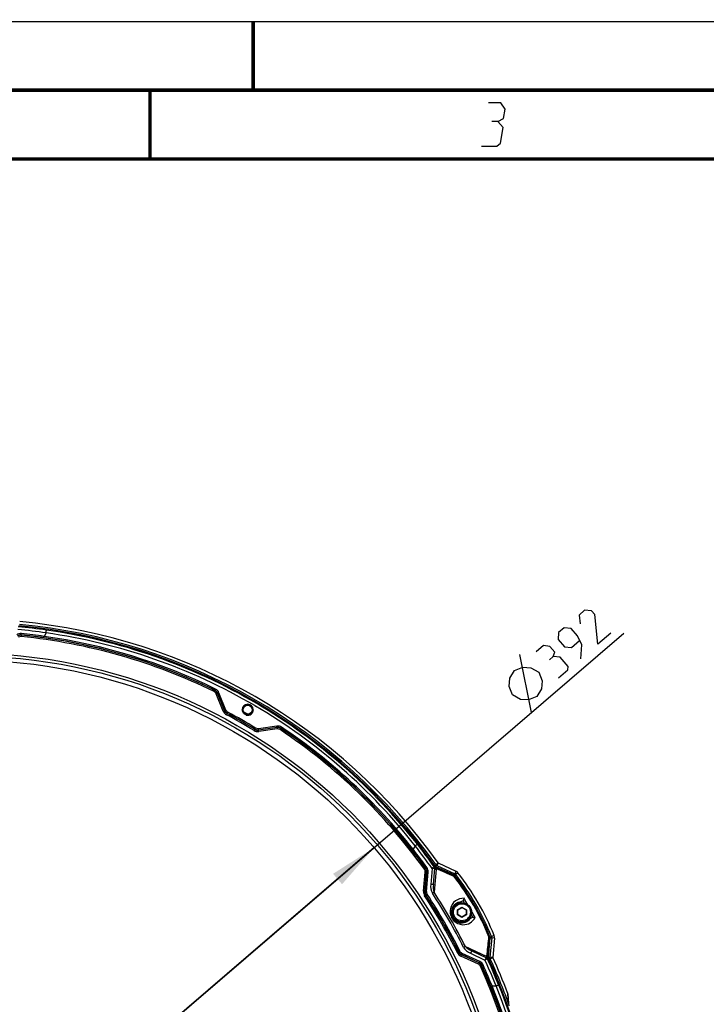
# Model space of a CAD drawing. Header units: millimetres. Extents: x 0 to 420, y 0 to 297.
# Tile 65 of 150: x 108 to 158, y 226 to 297. Entities that reach past the tile are written whole.
import ezdxf

# ---------------------------------------------------------------- set-up
doc = ezdxf.new("R2010")
doc.units = ezdxf.units.MM
doc.header["$LTSCALE"] = 23.1
doc.layers.get('0').update_dxf_attribs({"linetype": 'CONTINUOUS'})
doc.layers.add('DIM_PILOTEES', color=7, linetype='CONTINUOUS')
doc.layers.add('FASEN', color=7, linetype='CONTINUOUS')
doc.styles.get("Standard").update_dxf_attribs({"font": 'txt', "width": 0.7})
doc.styles.add('TEXTSTYLE_4', font='txt')
doc.dimstyles.new('DIMSTYLE_3', dxfattribs={"dimtxt": 2.5, "dimasz": 3.5, "dimexe": 2, "dimexo": 0, "dimtad": 1, "dimlfac": 5, "dimdsep": 46, "dimtxsty": 'Standard', "dimblk": '_FILLED', "dimblk1": '_FILLED', "dimblk2": '_FILLED', "dimcen": 0, "dimazin": 2, "dimtp": 0.5, "dimtm": 0.5, "dimtfac": 1, "dimtmove": 0, "dimatfit": 2, "dimldrblk": '_FILLED', "dimfxl": 0, "dimtolj": 1, "dimarcsym": 0})

# ---------------------------------------------------------------- blocks, each defined once
blk = doc.blocks.new('_FILLED')
at = {"color": 0, "linetype": 'ByBlock'}
blk.add_solid([(0, 0), (-1, 0.143), (-1, -0.143)], dxfattribs=at)
blk = doc.blocks.new('*D4')
at = {"layer": 'DIM_PILOTEES', "color": 2, "linetype": 'Continuous'}
for p, q in [((104.057, 211.353), (151.937, 252.502)), ((133.786, 236.903), (104.057, 211.353)), ((74.328, 185.803), (104.057, 211.353))]:
    blk.add_line(p, q, dxfattribs=at)
at = {"layer": 'DIM_PILOTEES', "color": 2, "linetype": 'Continuous', "xscale": 3.5, "yscale": 3.5, "zscale": 3.5}
for p, rotation in [((133.786, 236.903), 40.6763645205), ((74.328, 185.803), 220.6763645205)]:
    blk.add_blockref('_FILLED', p, dxfattribs=dict(at, rotation=rotation))
at = {"layer": 'DIM_PILOTEES', "color": 2, "linetype": 'Continuous', "insert": (143.038, 248.975), "char_height": 2.5, "width": 13.57143, "attachment_point": 1, "rotation": 40.67636, "line_spacing_factor": 0.9, "style": 'TEXTSTYLE_4'}
blk.add_mtext('{\\ftxt;\\W0.0001;\\H0.0001;\\~}{\\ftxt;\\W1.3333333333;\\H2.5; }{\\ftxt;\\W0.0001;\\H0.0001;\\~}{\\ftxt;\\W0.0001;\\H0.0001;\\~}{\\ftxt;\\W2.2857142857;\\H2.5; }{\\ftxt;\\W0.0001;\\H0.0001;\\~}', dxfattribs=at)

msp = doc.modelspace()

# ---------------------------------------------------------------- linework, layer by layer
at = {"color": 7, "linetype": 'Continuous'}
for p, q in [((0, 297), (420, 297)), ((25, 286.9999), (410, 286.9999)), ((108.1415, 252.3554), (108.1316, 252.256)), ((108.1372, 252.3718), (108.1471, 252.4713)), ((108.1415, 252.3554), (108.1372, 252.3718)), ((109.9421, 252.5245), (109.7972, 252.2735)), ((122.2171, 248.3408), (122.173, 248.251)), ((122.2235, 248.3468), (122.2171, 248.3408)), ((122.4116, 248.1316), (122.3189, 248.0942)), ((122.8268, 246.8371), (122.3189, 248.0942)), ((122.418, 248.1376), (122.4116, 248.1316)), ((122.9195, 246.8745), (122.4116, 248.1316)), ((122.9269, 246.8775), (122.418, 248.1376)), ((123.0199, 246.9148), (122.5112, 248.1747)), ((125.1092, 247.2263), (125.1601, 247.195)), ((125.1128, 247.2324), (125.1642, 247.2021)), ((122.8268, 246.8371), (122.9269, 246.8775)), ((123.0613, 246.5751), (123.1126, 246.6701)), ((124.2081, 246.9313), (124.2681, 246.9314)), ((124.988, 246.9314), (124.9281, 246.9314)), ((126.7183, 245.7458), (125.3728, 245.5564)), ((126.7327, 245.6465), (125.387, 245.4572)), ((126.7308, 245.6379), (126.7327, 245.6465)), ((125.0579, 245.4223), (125.1146, 245.5142)), ((125.4021, 245.3502), (125.387, 245.4572)), ((126.7308, 245.6379), (125.3881, 245.4492)), ((126.7447, 245.5389), (125.4021, 245.3502)), ((126.7308, 245.6379), (126.7447, 245.5389)), ((127.0092, 245.574), (126.9535, 245.491)), ((127.0092, 245.574), (127.0111, 245.5827)), ((136.7699, 237.0355), (136.625, 236.7846)), ((138.204, 235.585), (138.2749, 235.6698)), ((138.4379, 235.7857), (138.2749, 235.6698)), ((138.4379, 235.7857), (138.3534, 235.6044)), ((138.4424, 235.7911), (139.7321, 235.1897)), ((137.3751, 233.7306), (137.4977, 235.1322)), ((137.5237, 235.3916), (137.4425, 235.3333)), ((137.4747, 233.7219), (137.5973, 235.1235)), ((137.4905, 233.7205), (137.6136, 235.128)), ((137.5973, 235.1235), (137.4977, 235.1322)), ((137.5401, 235.396), (137.5237, 235.3916)), ((137.5401, 235.396), (137.6213, 235.4544)), ((137.59, 233.7118), (137.7132, 235.1193)), ((137.6136, 235.128), (137.5973, 235.1235)), ((137.6136, 235.128), (137.7132, 235.1193)), ((138.0002, 235.3875), (137.8995, 234.2355)), ((138.0413, 235.4173), (138.0002, 235.3875)), ((138.1995, 235.3701), (138.0002, 235.3875)), ((138.1634, 235.5031), (138.0413, 235.4173)), ((138.0987, 234.2181), (138.203, 235.4106)), ((138.166, 235.5335), (138.1676, 235.5401)), ((138.1945, 235.5736), (138.1999, 235.5801)), ((138.1999, 235.5801), (138.2017, 235.5822)), ((138.2633, 235.0483), (138.2154, 234.5114)), ((138.2632, 235.0483), (138.2154, 234.5114)), ((138.2541, 235.4854), (138.2803, 235.5167)), ((138.2868, 235.3124), (138.2632, 235.0483)), ((138.2868, 235.3124), (138.2633, 235.0483)), ((139.5743, 234.9133), (138.2803, 235.5167)), ((138.2825, 235.5195), (138.3534, 235.6044)), ((139.5765, 234.9161), (138.2825, 235.5195)), ((138.3534, 235.6044), (139.6447, 235.0022)), ((139.5658, 234.9027), (139.5743, 234.9133)), ((139.5765, 234.9161), (139.6266, 234.9794)), ((139.6267, 234.9794), (139.6447, 235.0022)), ((139.7321, 235.1897), (139.6447, 235.0022)), ((139.6492, 234.8584), (139.7173, 234.9447)), ((139.8798, 235.0726), (139.7173, 234.9447)), ((138.0987, 234.2181), (137.8995, 234.2355)), ((138.2154, 234.5114), (138.14, 233.6657)), ((139.6386, 234.8449), (139.647, 234.8556)), ((137.3751, 233.7306), (137.59, 233.7118)), ((137.4589, 233.3999), (137.6389, 233.5188)), ((138.14, 233.6657), (138.0221, 233.5885)), ((139.8503, 232.3881), (140.1703, 232.5728)), ((139.8503, 232.0186), (139.8503, 232.3881)), ((139.8703, 232.3765), (139.8503, 232.3881)), ((139.8703, 232.3765), (140.1703, 232.5497)), ((139.8703, 232.0301), (139.8703, 232.3765)), ((140.1703, 232.5497), (140.1703, 232.5728)), ((140.1703, 232.5728), (140.4903, 232.3881)), ((140.1703, 232.5497), (140.4703, 232.3765)), ((140.4703, 232.3765), (140.4903, 232.3881)), ((140.4703, 232.3765), (140.4703, 232.0301)), ((140.4903, 232.3881), (140.4903, 232.0186)), ((139.8703, 232.0301), (139.8503, 232.0186)), ((140.1703, 231.8338), (139.8503, 232.0186)), ((140.1703, 231.8569), (139.8703, 232.0301)), ((140.4703, 232.0301), (140.1703, 231.8569)), ((140.4903, 232.0186), (140.1703, 231.8338)), ((140.1703, 231.8569), (140.1703, 231.8338)), ((140.4703, 232.0301), (140.4903, 232.0186)), ((142.0948, 228.9097), (142.2193, 230.3321)), ((142.0983, 228.9103), (142.2228, 230.3326)), ((142.1922, 230.422), (142.2056, 230.424)), ((142.2058, 230.3301), (142.2193, 230.3321)), ((142.3315, 230.3486), (142.2073, 228.9292)), ((142.2092, 230.4245), (142.3179, 230.4403)), ((142.2228, 230.3326), (142.3027, 230.3444)), ((142.3027, 230.3444), (142.3315, 230.3486)), ((142.51, 230.5171), (142.3179, 230.4403)), ((142.5375, 230.3306), (142.3315, 230.3486)), ((142.5375, 230.3306), (142.4135, 228.913)), ((139.8509, 229.2568), (140.0439, 229.3533)), ((140.0954, 229.0189), (140.1866, 229.2145)), ((141.467, 228.6174), (140.1866, 229.2145)), ((140.4216, 229.7138), (140.2958, 229.6503)), ((140.4216, 229.7138), (141.9211, 229.0176)), ((140.8793, 229.4018), (140.7948, 229.2206)), ((140.7948, 229.2206), (141.8429, 228.7318)), ((140.8793, 229.4018), (141.9643, 228.8959)), ((141.1413, 229.3796), (141.6534, 229.142)), ((141.9835, 228.9819), (142.0075, 229.2124)), ((141.3705, 228.4243), (140.0954, 229.0189)), ((141.4128, 228.5149), (140.1377, 229.1095)), ((141.4248, 228.5268), (140.1443, 229.1239)), ((141.4128, 228.5149), (141.3705, 228.4243)), ((141.4128, 228.5149), (141.4248, 228.5268)), ((141.4248, 228.5268), (141.467, 228.6174)), ((141.6534, 229.142), (141.9211, 229.0176)), ((141.9274, 228.9131), (141.8429, 228.7318)), ((142.0245, 228.8154), (141.8429, 228.7318)), ((141.984, 228.9816), (142.0526, 228.8304)), ((142.0546, 228.9028), (142.079, 229.1341)), ((142.0645, 228.9045), (142.0546, 228.9028)), ((142.0591, 228.7997), (142.0663, 228.7968)), ((142.0948, 228.9097), (142.0645, 228.9045)), ((142.2073, 228.9292), (142.0983, 228.9103)), ((142.2247, 228.8285), (142.1158, 228.8096)), ((142.4065, 228.9118), (142.2073, 228.9292)), ((142.2247, 228.8285), (142.4065, 228.9118)), ((141.6082, 228.3171), (141.5171, 228.276)), ((141.6082, 228.3171), (141.6202, 228.3291)), ((141.6202, 228.3291), (141.7113, 228.3702)), ((142.3651, 226.8423), (142.6549, 226.8423)), ((143.4848, 226.3537), (143.4972, 226.2173)), ((143.4848, 226.3537), (143.4972, 226.2173)), ((143.5074, 226.1855), (143.4971, 226.3004)), ((143.4972, 226.2173), (143.5216, 225.9463)), ((143.5216, 225.9463), (143.5334, 225.814)), ((143.5334, 225.814), (143.5444, 225.6884)), ((143.5444, 225.6885), (143.5549, 225.5684)), ((143.5549, 225.5685), (143.5673, 225.389))]:
    msp.add_line(p, q, dxfattribs=at)
at = {"color": 7, "linetype": 'Continuous', "const_width": 0.25}
for points in [[(125, 297), (125, 292)], [(415, 292), (20, 292)], [(117.5002, 292), (117.5002, 287)], [(25, 287), (410, 287)]]:
    msp.add_lwpolyline(points, dxfattribs=at)
at = {"color": 2, "linetype": 'Continuous'}
for points in [[(142.7835, 289.725), (143.1952, 289.95), (143.3054, 290.625), (143.0039, 291.075), (142.1039, 291.075)], [(141.5896, 287.925), (142.7146, 287.925), (142.9763, 288.15), (143.16, 289.275), (142.7835, 289.725), (142.3335, 289.725)]]:
    msp.add_lwpolyline(points, dxfattribs=at)
at = {"color": 7, "linetype": 'Continuous'}
for points in [[(138.1864, 235.5307), (138.183, 235.5342), (138.1798, 235.5374), (138.1769, 235.5406), (138.1738, 235.5439), (138.1709, 235.5472), (138.1686, 235.5498), (138.1661, 235.5528), (138.1619, 235.5576), (138.1575, 235.5626), (138.1535, 235.5669)], [(138.2493, 235.4877), (138.2418, 235.4913), (138.2342, 235.4953), (138.2272, 235.4993), (138.2206, 235.5034), (138.2146, 235.5075), (138.2089, 235.5116), (138.2037, 235.5156), (138.1989, 235.5195), (138.1944, 235.5234), (138.1903, 235.5271), (138.1864, 235.5307)], [(138.1909, 234.2369), (138.1658, 233.9546), (138.14, 233.6657)], [(140.4216, 229.7138), (140.6559, 229.6049), (140.8959, 229.4936), (141.1413, 229.3796)], [(142.0643, 228.8025), (142.0641, 228.8025), (142.0644, 228.8015), (142.0651, 228.7996), (142.0663, 228.7968)], [(143.5445, 225.7674), (143.5323, 225.9059), (143.52, 226.0453), (143.5074, 226.1855)], [(143.5661, 225.5179), (143.5564, 225.6297), (143.5445, 225.7674)]]:
    msp.add_lwpolyline(points, dxfattribs=at)
for centre, radius in [((104.0571, 211.3533), 39.7052), ((104.0571, 211.3533), 39.5052), ((104.0571, 211.3533), 39.2), ((124.5981, 246.9314), 0.33)]:
    msp.add_circle(centre, radius, dxfattribs=at)
for centre, radius, start, end in [((104.0571, 211.3533), 41.7905, 81.870443, 84.698726), ((104.0571, 211.3533), 41.8676, 35.359378, 84.640622), ((104.0571, 211.3533), 41.8711, 35.360625, 84.639375), ((104.0571, 211.3533), 41.978, 35.399108, 84.600892), ((104.0571, 211.3533), 42.1848, 35.401549, 84.598451), ((104.0571, 211.3533), 41.5907, 81.865221, 84.698726), ((104.0571, 211.3533), 41.1051, 63.850031, 84.311198), ((104.0571, 211.3533), 41.2209, 82.017785, 84.319447), ((104.0571, 211.3533), 41.2051, 63.850031, 84.311198), ((104.0571, 211.3533), 41.3209, 82.014886, 84.319447), ((104.0027, 211.2585), 41.3224, 63.835894, 81.961396), ((104.012, 211.2735), 41.4048, 63.837331, 81.96924), ((104.1353, 211.4811), 41.4513, 59.597108, 81.947695), ((104.1284, 211.4754), 41.6596, 59.519325, 81.943769), ((124.5979, 246.9314), 0.3898, 89.778976, 167.095539), ((124.5978, 246.931), 0.3902, 0.062612, 89.770124), ((104.1255, 211.4816), 41.4558, 38.053261, 59.502735), ((104.1268, 211.4757), 41.6602, 38.056338, 59.517223), ((123.3074, 247.0313), 0.5184, 202, 241.650544), ((123.3074, 247.0313), 0.4184, 202, 241.650544), ((104.0571, 211.3533), 40.0216, 58.349456, 61.650544), ((104.0571, 211.3533), 40.1216, 58.349456, 61.650544), ((103.9998, 211.2542), 40.2441, 58.35415, 61.64585), ((104.0099, 211.2716), 40.3239, 58.353728, 61.646272), ((124.601, 246.9313), 0.3929, 167.191931, 179.999819), ((104.0571, 211.3533), 40.8027, 59.621444, 60.226469), ((104.015, 211.2792), 41.3982, 38.029344, 56.164121), ((125.3299, 245.8636), 0.5184, 238.349456, 278), ((125.3299, 245.8636), 0.4184, 238.349456, 278), ((104.0571, 211.3533), 41.1051, 35.688802, 56.149969), ((104.0571, 211.3533), 41.2051, 35.688802, 56.149969), ((104.0064, 211.2634), 41.3162, 38.037229, 56.165481), ((104.0571, 211.3533), 41.7905, 35.301274, 38.129557), ((104.0571, 211.3533), 41.2209, 35.680553, 37.982215), ((104.0571, 211.3533), 41.3209, 35.680553, 37.985168), ((104.0571, 211.3533), 41.5907, 35.301274, 38.134781), ((138.3416, 235.6917), 0.224, 226.689083, 247.027658), ((138.0008, 235.3875), 0.1994, 355.010227, 1.743188), ((137.9759, 235.4306), 0.228, 354.981076, 3.692902), ((137.8593, 235.3505), 0.4293, 354.903477, 357.343309), ((137.8657, 235.3502), 0.4228, 357.342873, 4.621241), ((139.4915, 234.7342), 0.2008, 49.616401, 64.962475), ((125.4161, 223.6849), 18.2019, 21.785691, 38.214309), ((139.5602, 234.821), 0.4068, 38.214309, 65), ((125.4161, 223.6849), 18.4087, 21.785691, 38.214309), ((125.6952, 223.8461), 17.6999, 21.769798, 38.230202), ((139.4915, 234.7344), 0.2006, 38.157311, 49.563261), ((125.6522, 223.8213), 17.8084, 21.755796, 38.244204), ((125.4161, 223.6849), 18.0915, 21.869617, 38.130383), ((125.4161, 223.6849), 18.095, 21.866969, 38.133031), ((137.8915, 233.6854), 0.5184, 175, 213.426493), ((137.8915, 233.6854), 0.4184, 175, 213.426493), ((137.8915, 233.6854), 0.4026, 175, 213.426493), ((137.8915, 233.6854), 0.3026, 175, 213.426493), ((104.0571, 211.3533), 40.2374, 26.573507, 33.426493), ((104.0571, 211.3533), 40.5959, 26.789247, 33.210753), ((104.0571, 211.3533), 40.7368, 26.789247, 33.210753), ((104.0571, 211.3533), 40.0216, 26.573507, 33.426493), ((104.0571, 211.3533), 40.1216, 26.573507, 33.426493), ((104.0571, 211.3533), 40.1374, 26.573507, 33.426493), ((140.1703, 232.2033), 0.75, 101.508885, 318.491083), ((104.0571, 211.3533), 42.2071, 30.65386, 30.964511), ((104.0571, 211.3533), 42.348, 30.353102, 31.088824), ((104.0571, 211.3533), 42.2071, 29.035489, 29.356999), ((104.0571, 211.3533), 42.348, 28.911177, 29.637059), ((140.2732, 232.2571), 0.9565, 268.172544, 333.249854), ((140.1483, 232.1916), 0.7591, 315.739788, 320.253102), ((142.0227, 230.3498), 0.2008, 6.418109, 21.829071), ((142.0229, 230.35), 0.2006, 355.024182, 6.36484), ((142.1322, 230.3661), 0.4068, 355, 21.785691), ((140.3145, 229.4887), 0.5184, 206.573507, 245), ((140.3145, 229.4887), 0.4184, 206.573507, 245), ((140.3145, 229.4887), 0.4026, 206.573507, 245), ((140.3145, 229.4887), 0.3026, 206.573507, 245), ((104.0571, 211.3533), 41.5907, 21.865221, 24.698726), ((141.7439, 228.6352), 0.4214, 55.348843, 65.136878), ((141.8672, 228.6881), 0.2294, 56.289794, 64.953305), ((141.8429, 228.7321), 0.1997, 24.626353, 31.352295), ((104.0571, 211.3533), 41.7905, 21.870443, 24.698726), ((104.0571, 211.3533), 41.8676, 335.359378, 24.640622), ((104.0571, 211.3533), 41.8711, 335.360625, 24.639375), ((104.0571, 211.3533), 41.978, 19.793723, 24.600892), ((104.0571, 211.3533), 42.1848, 20.829486, 24.598451), ((104.0571, 211.3533), 41.1051, 335.688802, 24.311198), ((104.0571, 211.3533), 41.2051, 335.688802, 24.311198), ((104.0571, 211.3533), 41.2209, 22.017785, 24.319447), ((104.0571, 211.3533), 41.3209, 22.014888, 24.319447), ((104.2281, 211.3533), 41.4301, 338.046186, 21.953848)]:
    msp.add_arc(centre, radius, start, end, dxfattribs=at)
at = {"color": 2, "linetype": 'Continuous'}
for centre, radius, start, end in [((124.5981, 246.9314), 0.4, 0, 180), ((124.5991, 246.9317), 0.401, 180.046728, 195.20506)]:
    msp.add_arc(centre, radius, start, end, dxfattribs=at)
at = {"color": 7, "linetype": 'Continuous'}
for points in [[(108.1471, 252.4713), (108.0318, 252.4827), (107.9058, 252.4498), (107.8109, 252.3833)], [(108.1372, 252.3718), (108.045, 252.381), (107.9442, 252.3546), (107.8683, 252.3014)], [(108.1415, 252.3554), (108.0493, 252.3646), (107.9485, 252.3382), (107.8725, 252.2851)], [(108.1316, 252.256), (108.0625, 252.2629), (107.9868, 252.2431), (107.9299, 252.2032)], [(122.3189, 248.0942), (122.2921, 248.1604), (122.2371, 248.2196), (122.173, 248.251)], [(122.4116, 248.1316), (122.3759, 248.2199), (122.3025, 248.2988), (122.2171, 248.3408)], [(122.418, 248.1376), (122.3824, 248.2259), (122.309, 248.3048), (122.2235, 248.3468)], [(122.5112, 248.1747), (122.4667, 248.2851), (122.375, 248.3837), (122.2682, 248.4361)], [(123.1126, 246.6701), (123.0309, 246.7142), (122.9617, 246.7915), (122.9269, 246.8775)], [(123.1603, 246.7579), (123.0985, 246.7913), (123.0462, 246.8498), (123.0199, 246.9148)], [(124.2173, 246.8465), (124.2111, 246.8742), (124.2081, 246.9029), (124.2081, 246.9313)], [(124.8412, 246.6265), (124.774, 246.5725), (124.683, 246.5412), (124.5967, 246.5415)], [(124.988, 246.9314), (124.988, 246.8186), (124.9291, 246.6972), (124.8412, 246.6265)], [(127.0662, 245.666), (126.9674, 245.7323), (126.8361, 245.7624), (126.7183, 245.7458)], [(127.0092, 245.574), (126.9301, 245.6271), (126.8251, 245.6512), (126.7308, 245.6379)], [(127.0111, 245.5827), (126.932, 245.6357), (126.827, 245.6597), (126.7327, 245.6465)], [(125.387, 245.4572), (125.2951, 245.4443), (125.1936, 245.4656), (125.1146, 245.5142)], [(125.3728, 245.5564), (125.3033, 245.5466), (125.2265, 245.5627), (125.1668, 245.5995)], [(126.9535, 245.491), (126.8942, 245.5308), (126.8154, 245.5489), (126.7447, 245.5389)], [(138.2749, 235.6698), (138.2932, 235.644), (138.3213, 235.6145), (138.3529, 235.6156)], [(137.4977, 235.1322), (137.5038, 235.2015), (137.4831, 235.2768), (137.4425, 235.3333)], [(137.5973, 235.1235), (137.6054, 235.2158), (137.5778, 235.3163), (137.5237, 235.3916)], [(137.6136, 235.128), (137.6217, 235.2203), (137.5941, 235.3208), (137.5401, 235.396)], [(137.7132, 235.1193), (137.7233, 235.2346), (137.6888, 235.3603), (137.6213, 235.4544)], [(138.1634, 235.5031), (138.1857, 235.4717), (138.199, 235.432), (138.2001, 235.3935)], [(138.2871, 235.3843), (138.23, 235.4195), (138.2078, 235.4927), (138.1689, 235.5475)], [(138.2017, 235.5822), (138.2119, 235.5679), (138.2239, 235.5546), (138.2323, 235.5391)], [(138.2825, 235.5195), (138.2517, 235.5339), (138.2237, 235.5572), (138.204, 235.585)], [(138.2323, 235.5391), (138.2491, 235.5337), (138.2643, 235.5242), (138.2803, 235.5167)], [(139.5658, 234.9027), (139.1285, 235.0968), (138.6913, 235.291), (138.2541, 235.4854)], [(139.599, 234.7992), (139.1616, 234.994), (138.7243, 235.1891), (138.2871, 235.3843)], [(139.5743, 234.9133), (139.5886, 234.9066), (139.6024, 234.8982), (139.6174, 234.8932)], [(139.6447, 235.0022), (139.671, 234.99), (139.7017, 234.9709), (139.7082, 234.9426)], [(137.8995, 234.2355), (137.8803, 234.0168), (137.9018, 233.7721), (138.0221, 233.5885)], [(138.0987, 234.2181), (138.0826, 234.0341), (138.0784, 233.8397), (138.14, 233.6657)], [(139.6386, 234.8449), (139.6206, 234.8678), (139.595, 234.8935), (139.5659, 234.8932)], [(139.6174, 234.8932), (139.6258, 234.8797), (139.6372, 234.8682), (139.647, 234.8556)], [(140.0207, 232.9382), (139.8565, 232.91), (139.6945, 232.8204), (139.5835, 232.6962)], [(140.249, 233.0691), (140.2007, 232.9959), (140.1067, 232.9557), (140.0207, 232.9382)], [(140.3143, 231.4509), (140.455, 231.4824), (140.5913, 231.5586), (140.692, 231.6618)], [(140.732, 231.7063), (140.7901, 231.772), (140.8719, 231.8333), (140.9595, 231.8386)], [(142.0075, 229.2124), (142.0491, 229.6118), (142.0909, 230.0112), (142.1327, 230.4106)], [(142.079, 229.1341), (142.1212, 229.5328), (142.1634, 229.9315), (142.2058, 230.3301)], [(142.2058, 230.3301), (142.2084, 230.3591), (142.2072, 230.3953), (142.1858, 230.415)], [(142.2056, 230.424), (142.2116, 230.4091), (142.2159, 230.3936), (142.2234, 230.3795)], [(142.2234, 230.3795), (142.2203, 230.3639), (142.2206, 230.3479), (142.2193, 230.3321)], [(142.3179, 230.4403), (142.3287, 230.4134), (142.3381, 230.3784), (142.3234, 230.3534)], [(140.2958, 229.6503), (140.3947, 229.4543), (140.5959, 229.3133), (140.7948, 229.2206)], [(140.4216, 229.7138), (140.5416, 229.5734), (140.712, 229.4799), (140.8793, 229.4018)], [(141.6082, 228.3171), (141.57, 228.4016), (141.4968, 228.4757), (141.4128, 228.5149)], [(141.6202, 228.3291), (141.582, 228.4135), (141.5088, 228.4876), (141.4248, 228.5268)], [(141.7113, 228.3702), (141.6636, 228.4758), (141.572, 228.5684), (141.467, 228.6174)], [(141.9274, 228.9131), (141.9623, 228.8968), (141.9935, 228.8689), (142.0135, 228.836)], [(142.0245, 228.8154), (142.036, 228.81), (142.0473, 228.8041), (142.0591, 228.7997)], [(142.0948, 228.9097), (142.0933, 228.8921), (142.0939, 228.8742), (142.0902, 228.857)], [(142.0902, 228.857), (142.0995, 228.842), (142.1049, 228.825), (142.1123, 228.809)], [(142.1158, 228.8096), (142.1016, 228.8406), (142.0954, 228.8764), (142.0983, 228.9103)], [(142.2073, 228.9292), (142.2045, 228.8976), (142.2068, 228.857), (142.2316, 228.8373)], [(141.5171, 228.276), (141.4885, 228.3393), (141.4335, 228.3949), (141.3705, 228.4243)], [(143.4848, 226.3537), (143.4912, 226.3367), (143.4979, 226.3185), (143.4961, 226.3004)], [(143.5665, 225.5179), (143.5657, 225.5344), (143.5616, 225.5524), (143.5507, 225.5649)]]:
    msp.add_open_spline(points, degree=3, dxfattribs=at)
for points, knots in [([(109.7812, 252.1748), (109.788, 252.1823), (109.7835, 252.2203), (109.7939, 252.2505), (109.7972, 252.2735)], [0, 0, 0, 0, 0.3018364, 1, 1, 1, 1]), ([(109.9413, 252.5246), (109.954, 252.5694), (109.9572, 252.6321), (109.963, 252.6973), (109.9686, 252.7184), (109.9668, 252.7239)], [0, 0, 0, 0, 0.6948774, 0.9135897, 1, 1, 1, 1]), ([(122.2235, 248.3467), (122.2301, 248.3543), (122.241, 248.3869), (122.258, 248.4153), (122.2682, 248.4361)], [0, 0, 0, 0, 0.3018592, 1, 1, 1, 1]), ([(122.418, 248.1376), (122.4207, 248.1382), (122.4512, 248.1527), (122.4828, 248.1633), (122.5112, 248.1747)], [0, 0, 0, 0, 0.0837301, 1, 1, 1, 1]), ([(122.9269, 246.8775), (122.9296, 246.8783), (122.9602, 246.892), (122.9916, 246.9034), (123.0199, 246.9148)], [0, 0, 0, 0, 0.0836904, 1, 1, 1, 1]), ([(123.1126, 246.6701), (123.1141, 246.6724), (123.1289, 246.7024), (123.1458, 246.7311), (123.1603, 246.7579)], [0, 0, 0, 0, 0.0836545, 1, 1, 1, 1]), ([(124.5967, 246.5415), (124.5104, 246.5418), (124.3335, 246.6032), (124.2358, 246.7628), (124.2173, 246.8465)], [0, 0, 0, 0, 0.5019168, 1, 1, 1, 1]), ([(126.7327, 245.6465), (126.7319, 245.6491), (126.7292, 245.6828), (126.7226, 245.7154), (126.7183, 245.7458)], [0, 0, 0, 0, 0.0837302, 1, 1, 1, 1]), ([(127.0111, 245.5827), (127.012, 245.5853), (127.0333, 245.6118), (127.0492, 245.6407), (127.0662, 245.666)], [0, 0, 0, 0, 0.0836777, 1, 1, 1, 1]), ([(125.1146, 245.5142), (125.1158, 245.5168), (125.1344, 245.5445), (125.1508, 245.5735), (125.1668, 245.5995)], [0, 0, 0, 0, 0.0836544, 1, 1, 1, 1]), ([(125.387, 245.4572), (125.3864, 245.4599), (125.3829, 245.4932), (125.3771, 245.5261), (125.3728, 245.5564)], [0, 0, 0, 0, 0.0836904, 1, 1, 1, 1]), ([(136.7704, 237.0349), (136.8028, 237.0682), (136.8555, 237.1024), (136.9091, 237.1399), (136.9245, 237.1554), (136.9302, 237.1565)], [0, 0, 0, 0, 0.6948825, 0.9135966, 1, 1, 1, 1]), ([(136.5475, 236.7214), (136.5505, 236.731), (136.5843, 236.7478), (136.6066, 236.7702), (136.625, 236.7845)], [0, 0, 0, 0, 0.3020144, 1, 1, 1, 1]), ([(138.1634, 235.5031), (138.1638, 235.5081), (138.1649, 235.5182), (138.165, 235.5285), (138.166, 235.5335)], [0, 0, 0, 0, 0.5003288, 1, 1, 1, 1]), ([(138.1673, 235.5497), (138.1735, 235.5409), (138.1925, 235.5088), (138.2017, 235.4716), (138.2034, 235.4453)], [0, 0, 0, 0, 0.2894687, 1, 1, 1, 1]), ([(138.1676, 235.5401), (138.1679, 235.5413), (138.1685, 235.5436), (138.1689, 235.5461), (138.169, 235.5474)], [0, 0, 0, 0, 0.4779602, 1, 1, 1, 1]), ([(138.169, 235.5474), (138.1692, 235.5476), (138.1699, 235.5476), (138.1705, 235.5474), (138.1709, 235.5473)], [0, 0, 0, 0, 0.411246, 1, 1, 1, 1]), ([(138.1709, 235.5473), (138.1736, 235.5464), (138.1812, 235.561), (138.1888, 235.5667), (138.1945, 235.5736)], [0, 0, 0, 0, 0.2448958, 1, 1, 1, 1]), ([(138.1879, 235.5287), (138.184, 235.5323), (138.1791, 235.5344), (138.1726, 235.5475), (138.1709, 235.5454)], [0, 0, 0, 0, 0.6672263, 1, 1, 1, 1]), ([(138.203, 235.4106), (138.2009, 235.3863), (138.2236, 235.3507), (138.2522, 235.3311), (138.2614, 235.3256)], [0, 0, 0, 0, 0.6938676, 1, 1, 1, 1]), ([(138.2653, 235.4768), (138.2636, 235.4785), (138.2601, 235.4817), (138.2562, 235.4843), (138.2541, 235.4854)], [0, 0, 0, 0, 0.5074546, 1, 1, 1, 1]), ([(138.2614, 235.3256), (138.2654, 235.3232), (138.2738, 235.3185), (138.2824, 235.3144), (138.2868, 235.3124)], [0, 0, 0, 0, 0.4909989, 1, 1, 1, 1]), ([(138.2871, 235.3843), (138.2878, 235.3941), (138.2884, 235.4257), (138.2808, 235.4608), (138.2653, 235.4768)], [0, 0, 0, 0, 0.3062552, 1, 1, 1, 1]), ([(139.599, 234.7992), (139.6, 234.811), (139.601, 234.847), (139.5879, 234.8906), (139.5658, 234.9027)], [0, 0, 0, 0, 0.3215361, 1, 1, 1, 1]), ([(139.599, 234.7992), (139.6095, 234.8089), (139.6202, 234.8226), (139.6402, 234.8392), (139.6386, 234.8449)], [0, 0, 0, 0, 0.7067321, 1, 1, 1, 1]), ([(140.3225, 233.2204), (140.1034, 233.2328), (139.6334, 233.0921), (139.2115, 232.4219), (139.427, 231.5699), (139.9839, 231.3093), (140.2427, 231.3011)], [0, 0, 0, 0, 0.2225774, 0.4530197, 0.7375195, 1, 1, 1, 1]), ([(140.3225, 233.2204), (140.3187, 233.2082), (140.2995, 233.1554), (140.273, 233.1054), (140.249, 233.0691)], [0, 0, 0, 0, 0.2269768, 1, 1, 1, 1]), ([(139.5835, 232.6962), (139.492, 232.594), (139.3442, 232.2966), (139.4374, 231.771), (139.8515, 231.4366), (140.1811, 231.421), (140.3143, 231.4509)], [0, 0, 0, 0, 0.219101, 0.5014847, 0.7819858, 1, 1, 1, 1]), ([(140.9595, 231.8386), (141.0028, 231.8412), (141.0595, 231.8391), (141.1148, 231.8294), (141.1272, 231.8266)], [0, 0, 0, 0, 0.7730244, 1, 1, 1, 1]), ([(142.1327, 230.4106), (142.1464, 230.4148), (142.1636, 230.4173), (142.188, 230.4263), (142.1922, 230.422)], [0, 0, 0, 0, 0.7067308, 1, 1, 1, 1]), ([(142.1327, 230.4106), (142.1435, 230.4055), (142.1751, 230.3884), (142.2064, 230.3553), (142.2058, 230.3301)], [0, 0, 0, 0, 0.3215363, 1, 1, 1, 1]), ([(141.9198, 228.989), (141.9198, 228.9937), (141.9199, 229.0032), (141.9206, 229.0128), (141.9211, 229.0176)], [0, 0, 0, 0, 0.4909989, 1, 1, 1, 1]), ([(141.9835, 228.9819), (141.9924, 228.9776), (142.02, 228.9623), (142.0466, 228.9381), (142.0528, 228.9167)], [0, 0, 0, 0, 0.3063744, 1, 1, 1, 1]), ([(141.9945, 228.8789), (142.0011, 228.8745), (142.0309, 228.8526), (142.0545, 228.8219), (142.0669, 228.7955)], [0, 0, 0, 0, 0.2122402, 1, 1, 1, 1]), ([(142.0652, 228.8008), (142.064, 228.806), (142.0533, 228.8386), (142.051, 228.8741), (142.0546, 228.9028)], [0, 0, 0, 0, 0.156888, 1, 1, 1, 1]), ([(142.0526, 228.8304), (142.0546, 228.826), (142.0585, 228.8174), (142.0621, 228.8087), (142.0638, 228.8044)], [0, 0, 0, 0, 0.5125783, 1, 1, 1, 1]), ([(142.0528, 228.9167), (142.0534, 228.9144), (142.0544, 228.9098), (142.0547, 228.9051), (142.0546, 228.9028)], [0, 0, 0, 0, 0.5076682, 1, 1, 1, 1]), ([(142.0643, 228.8025), (142.065, 228.8026), (142.0623, 228.8129), (142.0698, 228.7948), (142.0722, 228.7898)], [0, 0, 0, 0, 0.1088618, 1, 1, 1, 1]), ([(142.0804, 228.7986), (142.0789, 228.7975), (142.076, 228.7953), (142.0725, 228.794), (142.0708, 228.7937)], [0, 0, 0, 0, 0.5025834, 1, 1, 1, 1]), ([(142.1123, 228.809), (142.1065, 228.808), (142.0946, 228.8089), (142.0848, 228.802), (142.0804, 228.7986)], [0, 0, 0, 0, 0.5110729, 1, 1, 1, 1]), ([(142.2716, 226.8068), (142.2815, 226.8046), (142.3122, 226.8276), (142.3435, 226.8336), (142.3651, 226.8423)], [0, 0, 0, 0, 0.3018309, 1, 1, 1, 1]), ([(142.2716, 195.8998), (143.2573, 198.3439), (144.7634, 203.4355), (145.5236, 211.3537), (144.7633, 219.2717), (143.2572, 224.363), (142.2716, 226.8068)], [0, 0, 0, 0, 0.2499645, 0.5000114, 0.750064, 1, 1, 1, 1]), ([(142.3635, 195.8643), (143.3518, 198.3139), (144.862, 203.4171), (145.6242, 211.3537), (144.8619, 219.29), (143.3517, 224.393), (142.3635, 226.8423)], [0, 0, 0, 0, 0.2499647, 0.5000114, 0.7500638, 1, 1, 1, 1]), ([(142.6546, 226.8431), (142.6997, 226.8545), (142.7557, 226.883), (142.815, 226.9106), (142.8361, 226.9163), (142.8399, 226.9207)], [0, 0, 0, 0, 0.6948785, 0.9135912, 1, 1, 1, 1]), ([(142.8399, 226.9207), (143.8318, 224.4584), (145.3479, 219.3294), (146.1133, 211.3532), (145.3479, 203.3771), (143.8318, 198.2482), (142.8399, 195.7859)], [0, 0, 0, 0, 0.2499511, 0.5000056, 0.7500504, 1, 1, 1, 1]), ([(143.4961, 226.3004), (143.4959, 226.2978), (143.495, 226.2924), (143.4933, 226.2871), (143.4923, 226.2845)], [0, 0, 0, 0, 0.4900709, 1, 1, 1, 1])]:
    msp.add_open_spline(points, degree=3, knots=knots, dxfattribs=at)
at = {"color": 2, "linetype": 'Continuous'}
msp.add_open_spline([(124.4953, 246.5448), (124.5, 246.5435), (124.5625, 246.5281), (124.6893, 246.5281), (124.8542, 246.6067), (124.9698, 246.7496), (124.9981, 246.8705), (124.9981, 246.9314)], degree=3, knots=[0, 0, 0, 0, 0.0204082, 0.2653061, 0.5102041, 0.755102, 1, 1, 1, 1], dxfattribs=at)
at = {"layer": 'DIM_PILOTEES', "color": 2, "linetype": 'Continuous'}
msp.add_line((145.2328, 246.7405), (144.3687, 250.9424), dxfattribs=at)
for points in [[(150.9875, 252.5103), (150.0395, 251.6955), (149.8236, 253.8646), (149.5908, 254.1354), (149.0872, 254.1735), (148.6809, 253.8243), (148.7592, 253.1853)], [(148.8206, 250.648), (148.8968, 251.6553), (148.5667, 252.3134), (148.1011, 252.8551), (147.5975, 252.8932), (147.1912, 252.544), (147.1531, 252.0404), (147.6187, 251.4987), (148.1223, 251.4606), (148.7092, 251.965)], [(146.8061, 250.8004), (146.9154, 251.1298), (146.5662, 251.536), (146.1077, 251.6129), (145.566, 251.1473)], [(147.1955, 249.2513), (147.8726, 249.8333), (147.8917, 250.0851), (147.3097, 250.7623), (146.8061, 250.8004), (146.5352, 250.5676)], [(143.8527, 248.0267), (143.6034, 248.6365), (143.6478, 249.2241), (143.986, 249.7895), (144.5958, 250.0388), (145.1834, 249.9944), (145.7488, 249.6562), (145.9981, 249.0464), (145.9537, 248.4588), (145.6155, 247.8935), (145.0057, 247.6441), (144.4181, 247.6885), (143.8527, 248.0267)]]:
    msp.add_lwpolyline(points, dxfattribs=at)
at = {"layer": 'FASEN', "color": 7, "linetype": 'Continuous'}
for radius in [0.7, 0.62]:
    msp.add_circle((140.1703, 232.2033), radius, dxfattribs=at)

# ---------------------------------------------------------------- dimensions: what is measured, and where the dimension line sits
at = {"layer": 'DIM_PILOTEES', "color": 2, "linetype": 'Continuous'}
dim = msp.add_diameter_dim_2p(p1=(133.7865, 236.9033), p2=(74.3277, 185.8033), text='{\\ftxt;\\W0.0001;\\H0.0001;\\~}{\\ftxt;\\W1.3333333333;\\H2.5; }{\\ftxt;\\W0.0001;\\H0.0001;\\~}{\\ftxt;\\W0.0001;\\H0.0001;\\~}{\\ftxt;\\W2.2857142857;\\H2.5; }{\\ftxt;\\W0.0001;\\H0.0001;\\~}', dimstyle='DIMSTYLE_3', override={"dimpost": '<>'}, dxfattribs=at)
dim.commit()
dim.dimension.update_dxf_attribs({"geometry": '*D4', "text_midpoint": (147.6029, 248.7773), "dimtype": 163})

doc.saveas('drawing.dxf')
